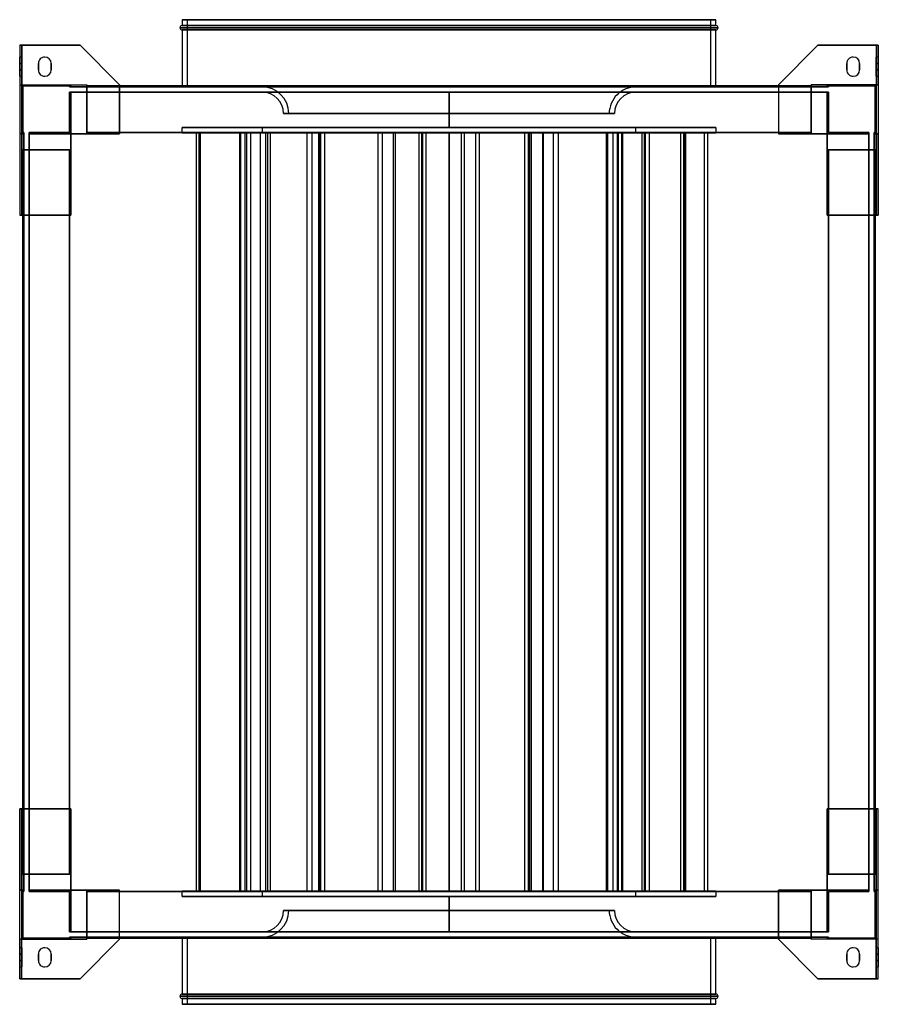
# Model space of a CAD drawing. Header units: millimetres. Extents: x -402 to 402, y -461 to 461.
import ezdxf

# ---------------------------------------------------------------- set-up
doc = ezdxf.new("R2010")
doc.units = ezdxf.units.MM
doc.layers.add('MAIN-1', color=7, linetype='Continuous')

msp = doc.modelspace()

# ---------------------------------------------------------------- linework, layer by layer
at = {"layer": 'MAIN-1'}
for p, q in [((250, 461), (-250, 461)), ((-250, 461), (-250, 455.5)), ((-250, 461), (250, 461)), ((-245, 461), (245, 461)), ((-245, 398), (-245, 461)), ((245, 461), (-245, 461)), ((245, 461), (245, 398)), ((250, 455.5), (250, 461)), ((-252, 453.5), (252, 453.5)), ((252, 453.5), (-252, 453.5)), ((250, 455.5), (-250, 455.5)), ((-250, 455.5), (250, 455.5)), ((250, 451.5), (-250, 451.5)), ((-250, 451.5), (250, 451.5)), ((-250, 451.5), (-250, 399)), ((250, 399), (250, 451.5)), ((-402, 437), (-345.5, 437)), ((-402, 437), (-402, 278)), ((-400, 437), (-402, 437)), ((-402, 437), (-402, 400)), ((-402, 437), (-402, 437)), ((-400, 437), (-400, 400)), ((-345.5, 437), (-400, 437)), ((-400, 400), (-400, 437)), ((-400, 437), (-400, 437)), ((-345.5, 437), (-308.5, 400)), ((-345.5, 437), (-345.5, 437)), ((-308.5, 400), (-345.5, 437)), ((308.5, 400), (345.5, 437)), ((345.5, 437), (308.5, 400)), ((400, 437), (345.5, 437)), ((345.5, 437), (345.5, 437)), ((345.5, 437), (402, 437)), ((400, 437), (400, 400)), ((400, 437), (400, 437)), ((400, 437), (400, 400)), ((402, 437), (400, 437)), ((402, 400), (402, 437)), ((402, 437), (402, 437)), ((402, 437), (402, 278)), ((-402, 426), (-402, 420)), ((-400, 426), (-402, 426)), ((-402, 420), (-402, 426)), ((-400, 420), (-400, 426)), ((-400, 426), (-400, 420)), ((-378.5, 426), (-378.5, 426)), ((378.5, 426), (378.5, 426)), ((400, 426), (400, 420)), ((402, 426), (400, 426)), ((400, 420), (400, 426)), ((402, 420), (402, 426)), ((402, 426), (402, 420)), ((-400, 420), (-402, 420)), ((-402, 420), (-400, 420)), ((-402, 414), (-402, 420)), ((-402, 420), (-402, 414)), ((-400, 414), (-400, 420)), ((-400, 420), (-400, 414)), ((-384.5, 420), (-384.5, 420)), ((-384.5, 420), (-384.5, 414)), ((-384.5, 414), (-384.5, 420)), ((-372.5, 414), (-372.5, 420)), ((-372.5, 420), (-372.5, 420)), ((-372.5, 420), (-372.5, 414)), ((372.5, 420), (372.5, 420)), ((372.5, 420), (372.5, 414)), ((372.5, 414), (372.5, 420)), ((384.5, 414), (384.5, 420)), ((384.5, 420), (384.5, 420)), ((384.5, 420), (384.5, 414)), ((402, 420), (400, 420)), ((400, 414), (400, 420)), ((400, 420), (400, 414)), ((400, 420), (402, 420)), ((402, 420), (402, 414)), ((402, 414), (402, 420)), ((-402, 414), (-402, 408)), ((-402, 414), (-400, 414)), ((-402, 408), (-402, 414)), ((-400, 414), (-402, 414)), ((-402, 408), (-400, 408)), ((-400, 408), (-400, 414)), ((-400, 414), (-400, 408)), ((-384.5, 414), (-384.5, 414)), ((-378.5, 408), (-378.5, 408)), ((-372.5, 414), (-372.5, 414)), ((372.5, 414), (372.5, 414)), ((378.5, 408), (378.5, 408)), ((384.5, 414), (384.5, 414)), ((400, 414), (400, 408)), ((400, 414), (402, 414)), ((400, 408), (400, 414)), ((402, 414), (400, 414)), ((400, 408), (402, 408)), ((402, 408), (402, 414)), ((402, 414), (402, 408)), ((-402, 400), (-400, 400)), ((-402, 400), (-402, 354.25)), ((-400, 400), (-339, 400)), ((-400, 400), (-400, 400)), ((-400, 354.25), (-400, 400)), ((-400, 400), (-400, 354.25)), ((-400, 400), (-354.25, 400)), ((-400, 354.25), (-400, 400)), ((-400, 400), (-400, 400)), ((-400, 400), (-400, 339)), ((-400, 400), (-339, 400)), ((-400, 400), (-354.25, 400)), ((-399, 355.25), (-399, 399)), ((-399, 399), (-355.25, 399)), ((-399, 399), (-399, 355.25)), ((-399, 399), (-399, 399)), ((-355.25, 399), (-399, 399)), ((-355.25, 399), (-355.25, 398)), ((-355.25, 398), (-355.25, 399)), ((-355.25, 399), (-355.25, 399)), ((-355.25, 398), (-354.25, 398)), ((-355.25, 398), (-355.25, 398)), ((-354.25, 398), (-355.25, 398)), ((-354.25, 400), (-354.25, 398)), ((-354.25, 398), (-354.25, 400)), ((-354.25, 400), (-354.25, 400)), ((-354.25, 400), (-339, 400)), ((-354.25, 400), (-354.25, 398)), ((-354.25, 400), (-339, 400)), ((-354.25, 398), (-354.25, 400)), ((-354.25, 400), (-354.25, 400)), ((-354.25, 398), (-339, 398)), ((-354.25, 398), (-354.25, 398)), ((-354.25, 398), (-354.25, 398)), ((-339, 398), (-354.25, 398)), ((-339, 400), (-339, 354.25)), ((-339, 400), (-339, 398)), ((-339, 354.25), (-339, 400)), ((-339, 400), (-339, 400)), ((-339, 400), (-339, 400)), ((-339, 398), (-339, 400)), ((-339, 399), (-339, 398)), ((-339, 399), (-339, 399)), ((-339, 355.25), (-339, 399)), ((-339, 399), (339, 399)), ((-339, 399), (-339, 355.25)), ((-339, 399), (-339, 399)), ((-339, 398), (-339, 399)), ((-339, 399), (339, 399)), ((339, 399), (-339, 399)), ((-308.5, 399), (-339, 399)), ((-339, 398), (339, 398)), ((-339, 398), (-339, 398)), ((-339, 398), (-339, 398)), ((339, 398), (-339, 398)), ((-308.5, 354.25), (-308.5, 400)), ((-308.5, 400), (-308.5, 400)), ((-308.5, 400), (-308.5, 354.25)), ((308.5, 399), (-308.5, 399)), ((-250, 399), (-250, 398)), ((-250, 398), (250, 398)), ((250, 398), (-250, 398)), ((-245, 398), (245, 398)), ((245, 398), (-245, 398)), ((0, 398.09), (-175.01, 398.09)), ((-175.01, 398.09), (0, 398.09)), ((-175.01, 398.09), (-175.01, 398)), ((-175.01, 398), (0, 398)), ((175.01, 398.09), (0, 398.09)), ((0, 398.09), (175.01, 398.09)), ((0, 398), (0, 398.09)), ((0, 398.09), (0, 398)), ((0, 398), (175.01, 398)), ((175.01, 398.09), (175.01, 398)), ((250, 398), (250, 399)), ((308.5, 400), (308.5, 354.25)), ((308.5, 400), (308.5, 400)), ((308.5, 400), (308.5, 354.25)), ((339, 399), (308.5, 399)), ((339, 400), (400, 400)), ((339, 354.25), (339, 400)), ((339, 400), (339, 400)), ((339, 400), (339, 398)), ((354.25, 400), (339, 400)), ((339, 398), (339, 400)), ((339, 400), (339, 400)), ((339, 400), (339, 354.25)), ((354.25, 400), (339, 400)), ((400, 400), (339, 400)), ((339, 398), (339, 399)), ((339, 399), (339, 399)), ((339, 399), (339, 355.25)), ((339, 399), (339, 398)), ((339, 355.25), (339, 399)), ((339, 399), (339, 399)), ((339, 398), (339, 398)), ((339, 398), (354.25, 398)), ((339, 398), (339, 398)), ((354.25, 398), (339, 398)), ((400, 400), (354.25, 400)), ((354.25, 400), (354.25, 400)), ((354.25, 400), (354.25, 398)), ((354.25, 398), (354.25, 400)), ((354.25, 400), (354.25, 400)), ((400, 400), (354.25, 400)), ((354.25, 400), (354.25, 398)), ((354.25, 398), (354.25, 400)), ((355.25, 398), (354.25, 398)), ((354.25, 398), (355.25, 398)), ((354.25, 398), (354.25, 398)), ((354.25, 398), (354.25, 398)), ((355.25, 398), (355.25, 399)), ((355.25, 399), (399, 399)), ((355.25, 399), (355.25, 398)), ((355.25, 399), (355.25, 399)), ((399, 399), (355.25, 399)), ((355.25, 398), (355.25, 398)), ((399, 399), (399, 355.25)), ((399, 399), (399, 399)), ((399, 355.25), (399, 399)), ((400, 400), (400, 354.25)), ((400, 400), (400, 400)), ((400, 354.25), (400, 400)), ((400, 400), (402, 400)), ((400, 400), (400, 354.25)), ((400, 339), (400, 400)), ((400, 400), (400, 400)), ((402, 400), (402, 354.25)), ((-355.25, 393), (-354.25, 393)), ((-355.25, 393), (-355.25, 393)), ((-354.25, 393), (-355.25, 393)), ((-355.25, 393), (-355.25, 355.25)), ((-355.25, 355.25), (-355.25, 393)), ((-354.25, 393), (-339, 393)), ((-354.25, 393), (-354.25, 393)), ((-354.25, 393), (-354.25, 393)), ((-339, 393), (-354.25, 393)), ((-354.25, 393), (-354.25, 354.25)), ((-354.25, 354.25), (-354.25, 393)), ((-354.25, 354.25), (-354.25, 393)), ((-354.25, 393), (-354.25, 354.25)), ((-339, 393), (339, 393)), ((-339, 393), (-339, 393)), ((-339, 393), (-339, 393)), ((339, 393), (-339, 393)), ((-339, 393), (-339, 354.25)), ((-339, 354.25), (-339, 393)), ((-339, 393), (-339, 355.25)), ((-339, 355.25), (-339, 393)), ((245, 393), (-245, 393)), ((245, 393), (-245, 393)), ((-245, 393), (245, 393)), ((174.99, 393.09), (-174.99, 393.09)), ((-174.99, 393), (-174.99, 393.09)), ((-174.99, 393.09), (174.99, 393.09)), ((174.99, 393), (-174.99, 393)), ((-174.99, 393), (174.99, 393)), ((0, 393), (0, 393)), ((0, 360), (0, 393)), ((0, 393), (0, 360)), ((0, 393), (0, 393)), ((174.99, 393.09), (174.99, 393)), ((339, 393), (354.25, 393)), ((339, 393), (339, 393)), ((339, 393), (339, 393)), ((354.25, 393), (339, 393)), ((339, 393), (339, 355.25)), ((339, 355.25), (339, 393)), ((339, 354.25), (339, 393)), ((339, 393), (339, 354.25)), ((355.25, 393), (354.25, 393)), ((354.25, 393), (355.25, 393)), ((354.25, 393), (354.25, 393)), ((354.25, 393), (354.25, 393)), ((354.25, 393), (354.25, 354.25)), ((354.25, 354.25), (354.25, 393)), ((354.25, 354.25), (354.25, 393)), ((354.25, 393), (354.25, 354.25)), ((355.25, 393), (355.25, 393)), ((355.25, 355.25), (355.25, 393)), ((355.25, 393), (355.25, 355.25)), ((-155.01, 373.09), (155.01, 373.09)), ((155.01, 373.09), (-155.01, 373.09)), ((150.01, 373.09), (-150.01, 373.09)), ((-150.01, 373.09), (150.01, 373.09)), ((-250, 360), (250, 360)), ((-250, 355), (-250, 360)), ((250, 360), (-250, 360)), ((175, 360), (-175, 360)), ((-175, 360), (-175, 355)), ((-175, 360), (175, 360)), ((0, 360), (0, 360)), ((0, 360), (0, 360)), ((175, 355), (175, 360)), ((250, 360), (250, 355)), ((-402, 354.25), (-402, 354.25)), ((-402, 354.25), (-402, 278)), ((-400, 354.25), (-402, 354.25)), ((-398, 354.25), (-402, 354.25)), ((-400, 354.25), (-400, 354.25)), ((-400, 354.25), (-398, 354.25)), ((-398, 354.25), (-400, 354.25)), ((-400, 339), (-400, 354.25)), ((-400, 354.25), (-400, 354.25)), ((-400, 354.25), (-398, 354.25)), ((-398, 355.25), (-399, 355.25)), ((-399, 355.25), (-399, 355.25)), ((-399, 355.25), (-398, 355.25)), ((-398, 355.25), (-398, 354.25)), ((-398, 355.25), (-398, 355.25)), ((-398, 354.25), (-398, 355.25)), ((-398, 339), (-398, 354.25)), ((-398, 354.25), (-398, 354.25)), ((-398, 354.25), (-398, 354.25)), ((-398, 354.25), (-398, 339)), ((-355.25, 355.25), (-393, 355.25)), ((-393, 354.25), (-393, 355.25)), ((-393, 355.25), (-393, 354.25)), ((-393, 355.25), (-355.25, 355.25)), ((-393, 355.25), (-393, 355.25)), ((-393, 354.25), (-354.25, 354.25)), ((-393, 354.25), (-354.25, 354.25)), ((-393, 339), (-393, 354.25)), ((-393, 354.25), (-393, 354.25)), ((-393, 354.25), (-393, 354.25)), ((-393, 354.25), (-393, 339)), ((-354.25, 354.25), (-393, 354.25)), ((-354.25, 354.25), (-393, 354.25)), ((-355.25, 355.25), (-355.25, 355.25)), ((-354.25, 278), (-354.25, 354.25)), ((-354.25, 354.25), (-308.5, 354.25)), ((-354.25, 354.25), (-339, 354.25)), ((-354.25, 354.25), (-354.25, 354.25)), ((-354.25, 339), (-354.25, 354.25)), ((-354.25, 354.25), (-354.25, 354.25)), ((-354.25, 354.25), (-354.25, 354.25)), ((-354.25, 354.25), (-339, 354.25)), ((-354.25, 354.25), (-339, 354.25)), ((-354.25, 354.25), (-354.25, 339)), ((-339, 354.25), (-354.25, 354.25)), ((-354.25, 354.25), (-354.25, 354.25)), ((-354.25, 339), (-354.25, 354.25)), ((-354.25, 354.25), (-354.25, 339)), ((-339, 354.25), (-354.25, 354.25)), ((-354.25, 354.25), (-339, 354.25)), ((-354.25, 339), (-354.25, 354.25)), ((-354.25, 354.25), (-354.25, 354.25)), ((-354.25, 354.25), (-354.25, 339)), ((-354.25, 354.25), (-354.25, 354.25)), ((-354.25, 354.25), (-339, 354.25)), ((-354.25, 339), (-354.25, 354.25)), ((-339, 354.25), (-339, 355.25)), ((-339, 355.25), (-339, 355.25)), ((-339, 355.25), (-339, 355.25)), ((-339, 355.25), (-339, 354.25)), ((-339, 355.25), (-339, 355.25)), ((-339, 355.25), (-339, 354.25)), ((339, 355.25), (-339, 355.25)), ((339, 355.25), (-339, 355.25)), ((-339, 355.25), (339, 355.25)), ((-339, 354.25), (-339, 355.25)), ((339, 355.25), (-339, 355.25)), ((-339, 355.25), (-339, 355.25)), ((-339, 355.25), (-308.5, 355.25)), ((339, 355.25), (-339, 355.25)), ((-339, 355.25), (339, 355.25)), ((-339, 355.25), (339, 355.25)), ((-308.5, 354.25), (-339, 354.25)), ((-339, 354.25), (-339, 354.25)), ((-339, 354.25), (-339, 354.25)), ((-339, 354.25), (-339, 354.25)), ((-339, 354.25), (-339, 354.25)), ((-308.5, 355.25), (308.5, 355.25)), ((-308.5, 354.25), (-308.5, 354.25)), ((250, 355), (-250, 355)), ((-250, 355), (250, 355)), ((-236.88, 355), (-236.88, -355)), ((-189.68, 355), (-236.88, 355)), ((-236.88, 355), (-232.99, 355)), ((-236.65, 355), (-236.65, -355)), ((-169.82, 355), (-236.65, 355)), ((-236.65, 355), (-234.38, 355)), ((-234.38, 355), (-234.38, -355)), ((-234.38, 355), (-167.55, 355)), ((-232.99, 355), (-232.99, -355)), ((-232.99, 355), (-185.79, 355)), ((-196.15, 355), (-196.15, -355)), ((-176.74, 355), (-196.15, 355)), ((-196.15, 355), (-191.32, 355)), ((-195.5, 355), (-195.5, -355)), ((-120.6, 355), (-195.5, 355)), ((-195.5, 355), (-195.24, 355)), ((-195.24, 355), (-195.24, -355)), ((-195.24, 355), (-120.34, 355)), ((-191.32, 355), (-191.32, -355)), ((-191.32, 355), (-171.91, 355)), ((-189.68, 355), (-189.68, -355)), ((-185.79, 355), (-189.68, 355)), ((-185.79, 355), (-185.79, -355)), ((-176.74, 355), (-176.74, -355)), ((-171.91, 355), (-176.74, 355)), ((-175, 355), (175, 355)), ((175, 355), (-175, 355)), ((-171.91, 355), (-171.91, -355)), ((-169.82, 355), (-169.82, -355)), ((-167.55, 355), (-169.82, 355)), ((-167.55, 355), (-167.55, -355)), ((-133.24, 355), (-133.24, -355)), ((-128.3, 355), (-133.24, 355)), ((-133.24, 355), (-121.51, 355)), ((-128.3, 355), (-128.3, -355)), ((-116.57, 355), (-128.3, 355)), ((-122.34, 355), (-122.34, -355)), ((-122.34, 355), (-52.32, 355)), ((-120.54, 355), (-122.34, 355)), ((-121.51, 355), (-121.51, -355)), ((-121.51, 355), (-116.57, 355)), ((-120.6, 355), (-120.6, -355)), ((-120.34, 355), (-120.6, 355)), ((-120.54, 355), (-120.54, -355)), ((-50.53, 355), (-120.54, 355)), ((-120.34, 355), (-120.34, -355)), ((-116.57, 355), (-116.57, -355)), ((-66.7, 355), (-66.7, -355)), ((-62.51, 355), (-66.7, 355)), ((-66.7, 355), (-25.85, 355)), ((-62.51, 355), (-62.51, -355)), ((-21.66, 355), (-62.51, 355)), ((-52.32, 355), (-52.32, -355)), ((-52.32, 355), (-50.53, 355)), ((-50.53, 355), (-50.53, -355)), ((-28.28, 355), (-28.28, -355)), ((-28.28, 355), (24.75, 355)), ((-24.75, 355), (-28.28, 355)), ((-25.85, 355), (-25.85, -355)), ((-25.85, 355), (-21.66, 355)), ((-24.75, 355), (-24.75, -355)), ((28.28, 355), (-24.75, 355)), ((-21.66, 355), (-21.66, -355)), ((0, 355), (0, 355)), ((0, -355), (0, 355)), ((0, 355), (0, -355)), ((0, 355), (0, 355)), ((11.37, 355), (11.37, -355)), ((14.09, 355), (11.37, 355)), ((11.37, 355), (74.27, 355)), ((14.09, 355), (14.09, -355)), ((76.99, 355), (14.09, 355)), ((24.75, 355), (24.75, -355)), ((24.75, 355), (28.28, 355)), ((28.28, 355), (28.28, -355)), ((70.66, 355), (70.66, -355)), ((70.66, 355), (97.54, 355)), ((75.33, 355), (70.66, 355)), ((74.27, 355), (74.27, -355)), ((74.27, 355), (76.99, 355)), ((75.33, 355), (75.33, -355)), ((102.2, 355), (75.33, 355)), ((76.99, 355), (76.99, -355)), ((87.47, 355), (87.47, -355)), ((88.26, 355), (87.47, 355)), ((87.47, 355), (161.55, 355)), ((88.26, 355), (88.26, -355)), ((162.33, 355), (88.26, 355)), ((97.54, 355), (97.54, -355)), ((97.54, 355), (102.2, 355)), ((102.2, 355), (102.2, -355)), ((147.16, 355), (147.16, -355)), ((219.61, 355), (147.16, 355)), ((147.16, 355), (148.46, 355)), ((148.46, 355), (148.46, -355)), ((148.46, 355), (220.9, 355)), ((153.46, 355), (153.46, -355)), ((157.38, 355), (153.46, 355)), ((153.46, 355), (158.45, 355)), ((157.38, 355), (157.38, -355)), ((162.38, 355), (157.38, 355)), ((158.45, 355), (158.45, -355)), ((158.45, 355), (162.38, 355)), ((161.55, 355), (161.55, -355)), ((161.55, 355), (162.33, 355)), ((162.33, 355), (162.33, -355)), ((162.38, 355), (162.38, -355)), ((180.62, 355), (180.62, -355)), ((238.91, 355), (180.62, 355)), ((180.62, 355), (183.77, 355)), ((182.85, 355), (182.85, -355)), ((216.9, 355), (182.85, 355)), ((182.85, 355), (187.3, 355)), ((183.77, 355), (183.77, -355)), ((183.77, 355), (242.05, 355)), ((187.3, 355), (187.3, -355)), ((187.3, 355), (221.35, 355)), ((216.9, 355), (216.9, -355)), ((221.35, 355), (216.9, 355)), ((219.61, 355), (219.61, -355)), ((220.9, 355), (219.61, 355)), ((220.9, 355), (220.9, -355)), ((221.35, 355), (221.35, -355)), ((238.91, 355), (238.91, -355)), ((242.05, 355), (238.91, 355)), ((242.05, 355), (242.05, -355)), ((308.5, 355.25), (339, 355.25)), ((339, 354.25), (308.5, 354.25)), ((308.5, 354.25), (308.5, 354.25)), ((308.5, 354.25), (354.25, 354.25)), ((339, 355.25), (339, 355.25)), ((339, 355.25), (339, 354.25)), ((339, 355.25), (339, 355.25)), ((339, 355.25), (339, 354.25)), ((339, 354.25), (339, 355.25)), ((339, 355.25), (339, 355.25)), ((339, 354.25), (339, 355.25)), ((339, 355.25), (339, 355.25)), ((339, 354.25), (354.25, 354.25)), ((339, 354.25), (339, 354.25)), ((339, 354.25), (339, 354.25)), ((339, 354.25), (339, 354.25)), ((339, 354.25), (339, 354.25)), ((354.25, 354.25), (339, 354.25)), ((354.25, 354.25), (339, 354.25)), ((354.25, 354.25), (339, 354.25)), ((354.25, 354.25), (339, 354.25)), ((339, 354.25), (354.25, 354.25)), ((354.25, 354.25), (339, 354.25)), ((354.25, 354.25), (354.25, 278)), ((354.25, 354.25), (354.25, 339)), ((354.25, 354.25), (354.25, 354.25)), ((354.25, 354.25), (354.25, 354.25)), ((354.25, 354.25), (354.25, 354.25)), ((393, 354.25), (354.25, 354.25)), ((393, 354.25), (354.25, 354.25)), ((354.25, 339), (354.25, 354.25)), ((354.25, 354.25), (354.25, 354.25)), ((354.25, 354.25), (354.25, 339)), ((354.25, 339), (354.25, 354.25)), ((354.25, 354.25), (354.25, 339)), ((354.25, 354.25), (354.25, 354.25)), ((354.25, 339), (354.25, 354.25)), ((354.25, 354.25), (354.25, 354.25)), ((354.25, 354.25), (354.25, 339)), ((354.25, 354.25), (393, 354.25)), ((354.25, 354.25), (393, 354.25)), ((393, 355.25), (355.25, 355.25)), ((355.25, 355.25), (393, 355.25)), ((355.25, 355.25), (355.25, 355.25)), ((393, 355.25), (393, 354.25)), ((393, 354.25), (393, 355.25)), ((393, 355.25), (393, 355.25)), ((393, 354.25), (393, 354.25)), ((393, 354.25), (393, 339)), ((393, 339), (393, 354.25)), ((393, 354.25), (393, 354.25)), ((399, 355.25), (398, 355.25)), ((398, 354.25), (398, 355.25)), ((398, 355.25), (399, 355.25)), ((398, 355.25), (398, 355.25)), ((398, 355.25), (398, 354.25)), ((398, 354.25), (398, 339)), ((398, 354.25), (402, 354.25)), ((400, 354.25), (398, 354.25)), ((398, 354.25), (398, 354.25)), ((398, 339), (398, 354.25)), ((398, 354.25), (398, 354.25)), ((398, 354.25), (400, 354.25)), ((400, 354.25), (398, 354.25)), ((399, 355.25), (399, 355.25)), ((400, 354.25), (400, 354.25)), ((402, 354.25), (400, 354.25)), ((400, 354.25), (400, 354.25)), ((400, 354.25), (400, 339)), ((402, 278), (402, 354.25)), ((402, 354.25), (402, 354.25)), ((-400, 339), (-400, 278)), ((-354.25, 339), (-400, 339)), ((-400, 278), (-400, 339)), ((-400, 339), (-400, 339)), ((-400, 339), (-398, 339)), ((-400, 339), (-398, 339)), ((-400, 339), (-400, 339)), ((-400, 339), (-354.25, 339)), ((-398, 339), (-399, 339)), ((-399, 339), (-399, 339)), ((-399, 339), (-355.25, 339)), ((-399, 339), (-399, -339)), ((-355.25, 339), (-399, 339)), ((-399, -339), (-399, 339)), ((-399, 339), (-399, 339)), ((-399, 339), (-398, 339)), ((-399, 339), (-399, -339)), ((-399, 278), (-399, 339)), ((-398, 339), (-398, 339)), ((-398, 339), (-398, -339)), ((-398, 339), (-398, 339)), ((-398, -339), (-398, 339)), ((-355.25, 339), (-393, 339)), ((-393, 339), (-393, 339)), ((-393, 339), (-354.25, 339)), ((-393, 339), (-354.25, 339)), ((-393, 339), (-393, 339)), ((-393, 339), (-355.25, 339)), ((-393, -339), (-393, 339)), ((-393, 339), (-393, -339)), ((-355.25, 339), (-355.25, 339)), ((-355.25, 339), (-354.25, 339)), ((-355.25, -339), (-355.25, 339)), ((-355.25, 339), (-355.25, -339)), ((-354.25, 339), (-355.25, 339)), ((-355.25, 339), (-355.25, 339)), ((-355.25, -339), (-355.25, 339)), ((-355.25, 339), (-355.25, -339)), ((-354.25, 339), (-355.25, 339)), ((-355.25, 339), (-354.25, 339)), ((-355.25, -339), (-355.25, 339)), ((-355.25, 339), (-355.25, 339)), ((-355.25, 339), (-355.25, -339)), ((-355.25, 339), (-355.25, 339)), ((-355.25, -339), (-355.25, 339)), ((-355.25, 339), (-355.25, 278)), ((-354.25, 339), (-354.25, 278)), ((-354.25, 339), (-354.25, 339)), ((-354.25, 339), (-354.25, 339)), ((-354.25, 339), (-354.25, 339)), ((-354.25, 339), (-354.25, 339)), ((354.25, 278), (354.25, 339)), ((400, 339), (354.25, 339)), ((354.25, 339), (354.25, 339)), ((354.25, 339), (355.25, 339)), ((355.25, 339), (354.25, 339)), ((354.25, 339), (354.25, 339)), ((393, 339), (354.25, 339)), ((355.25, 339), (354.25, 339)), ((354.25, 339), (355.25, 339)), ((354.25, 339), (354.25, 339)), ((393, 339), (354.25, 339)), ((354.25, 339), (354.25, 339)), ((400, 339), (354.25, 339)), ((355.25, 339), (355.25, -339)), ((355.25, -339), (355.25, 339)), ((355.25, 339), (355.25, 339)), ((393, 339), (355.25, 339)), ((355.25, 339), (355.25, 339)), ((355.25, 339), (399, 339)), ((355.25, 339), (355.25, -339)), ((355.25, 278), (355.25, 339)), ((355.25, -339), (355.25, 339)), ((355.25, 339), (355.25, -339)), ((355.25, 339), (355.25, 339)), ((355.25, -339), (355.25, 339)), ((355.25, 339), (355.25, 339)), ((355.25, 339), (355.25, -339)), ((355.25, 339), (393, 339)), ((399, 339), (355.25, 339)), ((393, 339), (393, 339)), ((393, 339), (393, 339)), ((393, 339), (393, -339)), ((393, -339), (393, 339)), ((400, 339), (398, 339)), ((399, 339), (398, 339)), ((398, 339), (398, 339)), ((400, 339), (398, 339)), ((398, 339), (398, 339)), ((398, 339), (399, 339)), ((398, -339), (398, 339)), ((398, 339), (398, -339)), ((399, 339), (399, 339)), ((399, 339), (399, 339)), ((399, -339), (399, 339)), ((399, 339), (399, -339)), ((399, -339), (399, 339)), ((399, 339), (399, 278)), ((400, 339), (400, 278)), ((400, 339), (400, 278)), ((400, 339), (400, 339)), ((400, 339), (400, 339)), ((-354.25, 278), (-402, 278)), ((-402, 278), (-402, 278)), ((-402, 278), (-400, 278)), ((-400, 278), (-354.25, 278)), ((-400, 278), (-400, 278)), ((-399, -278), (-399, 278)), ((-355.25, 278), (-355.25, -278)), ((-354.25, 278), (-354.25, 278)), ((354.25, 278), (400, 278)), ((402, 278), (354.25, 278)), ((354.25, 278), (354.25, 278)), ((355.25, -278), (355.25, 278)), ((399, 278), (399, -278)), ((400, 278), (402, 278)), ((400, 278), (400, 278)), ((402, 278), (402, 278)), ((-402, -278), (-354.25, -278)), ((-400, -278), (-402, -278)), ((-402, -278), (-402, -278)), ((-402, -437), (-402, -278)), ((-402, -278), (-402, -354.25)), ((-400, -339), (-400, -278)), ((-354.25, -278), (-400, -278)), ((-400, -339), (-400, -278)), ((-400, -278), (-400, -278)), ((-399, -339), (-399, -278)), ((-355.25, -278), (-355.25, -339)), ((-354.25, -278), (-354.25, -339)), ((-354.25, -278), (-354.25, -278)), ((-354.25, -354.25), (-354.25, -278)), ((354.25, -278), (402, -278)), ((354.25, -278), (354.25, -354.25)), ((354.25, -339), (354.25, -278)), ((400, -278), (354.25, -278)), ((354.25, -278), (354.25, -278)), ((355.25, -339), (355.25, -278)), ((399, -278), (399, -339)), ((400, -339), (400, -278)), ((402, -278), (400, -278)), ((400, -278), (400, -278)), ((400, -278), (400, -339)), ((402, -437), (402, -278)), ((402, -354.25), (402, -278)), ((402, -278), (402, -278)), ((-400, -339), (-354.25, -339)), ((-400, -339), (-400, -339)), ((-400, -339), (-398, -339)), ((-400, -354.25), (-400, -339)), ((-400, -339), (-354.25, -339)), ((-400, -339), (-400, -339)), ((-400, -339), (-400, -400)), ((-400, -339), (-398, -339)), ((-399, -339), (-355.25, -339)), ((-399, -339), (-399, -339)), ((-398, -339), (-399, -339)), ((-399, -339), (-399, -339)), ((-355.25, -339), (-399, -339)), ((-399, -339), (-398, -339)), ((-398, -354.25), (-398, -339)), ((-398, -339), (-398, -339)), ((-398, -339), (-398, -339)), ((-398, -339), (-398, -354.25)), ((-393, -339), (-354.25, -339)), ((-393, -339), (-393, -339)), ((-393, -339), (-355.25, -339)), ((-355.25, -339), (-393, -339)), ((-393, -339), (-393, -339)), ((-393, -339), (-354.25, -339)), ((-393, -354.25), (-393, -339)), ((-393, -339), (-393, -354.25)), ((-354.25, -339), (-355.25, -339)), ((-355.25, -339), (-354.25, -339)), ((-355.25, -339), (-355.25, -339)), ((-355.25, -339), (-354.25, -339)), ((-354.25, -339), (-355.25, -339)), ((-355.25, -339), (-355.25, -339)), ((-355.25, -339), (-355.25, -339)), ((-355.25, -339), (-355.25, -339)), ((-354.25, -354.25), (-354.25, -339)), ((-354.25, -339), (-354.25, -339)), ((-354.25, -339), (-354.25, -354.25)), ((-354.25, -339), (-354.25, -339)), ((-354.25, -354.25), (-354.25, -339)), ((-354.25, -339), (-354.25, -354.25)), ((-354.25, -354.25), (-354.25, -339)), ((-354.25, -339), (-354.25, -339)), ((-354.25, -339), (-354.25, -354.25)), ((-354.25, -339), (-354.25, -339)), ((-354.25, -354.25), (-354.25, -339)), ((354.25, -339), (400, -339)), ((354.25, -339), (354.25, -354.25)), ((354.25, -339), (354.25, -339)), ((355.25, -339), (354.25, -339)), ((354.25, -354.25), (354.25, -339)), ((354.25, -339), (355.25, -339)), ((354.25, -339), (354.25, -339)), ((393, -339), (354.25, -339)), ((354.25, -339), (354.25, -354.25)), ((354.25, -339), (355.25, -339)), ((354.25, -354.25), (354.25, -339)), ((354.25, -339), (354.25, -354.25)), ((355.25, -339), (354.25, -339)), ((354.25, -339), (354.25, -339)), ((354.25, -354.25), (354.25, -339)), ((354.25, -339), (354.25, -339)), ((354.25, -339), (354.25, -354.25)), ((393, -339), (354.25, -339)), ((400, -339), (354.25, -339)), ((399, -339), (355.25, -339)), ((355.25, -339), (355.25, -339)), ((355.25, -339), (355.25, -339)), ((355.25, -339), (393, -339)), ((355.25, -339), (355.25, -339)), ((393, -339), (355.25, -339)), ((355.25, -339), (355.25, -339)), ((355.25, -339), (399, -339)), ((393, -339), (393, -339)), ((393, -339), (393, -339)), ((393, -339), (393, -354.25)), ((393, -354.25), (393, -339)), ((400, -339), (398, -339)), ((398, -339), (398, -339)), ((398, -339), (399, -339)), ((398, -339), (398, -354.25)), ((399, -339), (398, -339)), ((398, -339), (398, -339)), ((400, -339), (398, -339)), ((398, -354.25), (398, -339)), ((399, -339), (399, -339)), ((399, -339), (399, -339)), ((400, -339), (400, -339)), ((400, -339), (400, -339)), ((400, -339), (400, -354.25)), ((400, -400), (400, -339)), ((-402, -400), (-402, -354.25)), ((-402, -354.25), (-402, -354.25)), ((-402, -354.25), (-400, -354.25)), ((-398, -354.25), (-402, -354.25)), ((-400, -400), (-400, -354.25)), ((-400, -354.25), (-400, -400)), ((-400, -354.25), (-400, -354.25)), ((-400, -354.25), (-398, -354.25)), ((-400, -354.25), (-398, -354.25)), ((-400, -400), (-400, -354.25)), ((-398, -354.25), (-400, -354.25)), ((-400, -354.25), (-400, -354.25)), ((-398, -355.25), (-399, -355.25)), ((-399, -355.25), (-399, -399)), ((-399, -355.25), (-399, -355.25)), ((-399, -399), (-399, -355.25)), ((-399, -355.25), (-398, -355.25)), ((-398, -355.25), (-398, -354.25)), ((-398, -354.25), (-398, -355.25)), ((-398, -354.25), (-398, -354.25)), ((-398, -354.25), (-398, -354.25)), ((-398, -355.25), (-398, -355.25)), ((-393, -354.25), (-393, -355.25)), ((-393, -354.25), (-354.25, -354.25)), ((-393, -354.25), (-354.25, -354.25)), ((-393, -355.25), (-393, -354.25)), ((-393, -354.25), (-393, -354.25)), ((-393, -354.25), (-393, -354.25)), ((-354.25, -354.25), (-393, -354.25)), ((-354.25, -354.25), (-393, -354.25)), ((-355.25, -355.25), (-393, -355.25)), ((-393, -355.25), (-355.25, -355.25)), ((-393, -355.25), (-393, -355.25)), ((-355.25, -393), (-355.25, -355.25)), ((-355.25, -355.25), (-355.25, -393)), ((-355.25, -355.25), (-355.25, -355.25)), ((-308.5, -354.25), (-354.25, -354.25)), ((-354.25, -354.25), (-354.25, -354.25)), ((-339, -354.25), (-354.25, -354.25)), ((-354.25, -393), (-354.25, -354.25)), ((-354.25, -354.25), (-354.25, -393)), ((-354.25, -354.25), (-354.25, -393)), ((-354.25, -354.25), (-354.25, -354.25)), ((-354.25, -393), (-354.25, -354.25)), ((-354.25, -354.25), (-354.25, -354.25)), ((-354.25, -354.25), (-339, -354.25)), ((-354.25, -354.25), (-339, -354.25)), ((-354.25, -354.25), (-339, -354.25)), ((-354.25, -354.25), (-354.25, -354.25)), ((-354.25, -354.25), (-339, -354.25)), ((-339, -354.25), (-354.25, -354.25)), ((-354.25, -354.25), (-354.25, -354.25)), ((-354.25, -354.25), (-354.25, -354.25)), ((-354.25, -354.25), (-339, -354.25)), ((-339, -354.25), (-339, -400)), ((-339, -354.25), (-308.5, -354.25)), ((-339, -354.25), (-339, -354.25)), ((-339, -355.25), (-339, -354.25)), ((-339, -393), (-339, -354.25)), ((-339, -354.25), (-339, -393)), ((-339, -354.25), (-339, -354.25)), ((-339, -354.25), (-339, -355.25)), ((-339, -355.25), (-339, -354.25)), ((-339, -354.25), (-339, -354.25)), ((-339, -354.25), (-339, -355.25)), ((-339, -400), (-339, -354.25)), ((-339, -354.25), (-339, -354.25)), ((-339, -355.25), (-339, -399)), ((-339, -355.25), (-339, -355.25)), ((-339, -393), (-339, -355.25)), ((-339, -355.25), (-339, -355.25)), ((-339, -355.25), (-339, -393)), ((-339, -355.25), (-339, -355.25)), ((339, -355.25), (-339, -355.25)), ((339, -355.25), (-339, -355.25)), ((339, -355.25), (-339, -355.25)), ((-339, -355.25), (339, -355.25)), ((-339, -355.25), (339, -355.25)), ((339, -355.25), (-339, -355.25)), ((-339, -355.25), (-339, -355.25)), ((-339, -399), (-339, -355.25)), ((-339, -355.25), (339, -355.25)), ((-339, -355.25), (-308.5, -355.25)), ((-308.5, -400), (-308.5, -354.25)), ((-308.5, -400), (-308.5, -354.25)), ((-308.5, -354.25), (-308.5, -354.25)), ((-308.5, -355.25), (308.5, -355.25)), ((-250, -355), (250, -355)), ((-250, -360), (-250, -355)), ((250, -355), (-250, -355)), ((-236.88, -355), (-232.99, -355)), ((-189.68, -355), (-236.88, -355)), ((-236.65, -355), (-234.38, -355)), ((-169.82, -355), (-236.65, -355)), ((-234.38, -355), (-167.55, -355)), ((-232.99, -355), (-185.79, -355)), ((-196.15, -355), (-191.32, -355)), ((-176.74, -355), (-196.15, -355)), ((-195.5, -355), (-195.24, -355)), ((-120.6, -355), (-195.5, -355)), ((-195.24, -355), (-120.34, -355)), ((-191.32, -355), (-171.91, -355)), ((-185.79, -355), (-189.68, -355)), ((-171.91, -355), (-176.74, -355)), ((-175, -355), (-175, -360)), ((175, -355), (-175, -355)), ((-175, -355), (175, -355)), ((-167.55, -355), (-169.82, -355)), ((-133.24, -355), (-121.51, -355)), ((-128.3, -355), (-133.24, -355)), ((-116.57, -355), (-128.3, -355)), ((-120.54, -355), (-122.34, -355)), ((-122.34, -355), (-52.32, -355)), ((-121.51, -355), (-116.57, -355)), ((-120.34, -355), (-120.6, -355)), ((-50.53, -355), (-120.54, -355)), ((-66.7, -355), (-25.85, -355)), ((-62.51, -355), (-66.7, -355)), ((-21.66, -355), (-62.51, -355)), ((-52.32, -355), (-50.53, -355)), ((-24.75, -355), (-28.28, -355)), ((-28.28, -355), (24.75, -355)), ((-25.85, -355), (-21.66, -355)), ((28.28, -355), (-24.75, -355)), ((0, -355), (0, -355)), ((0, -355), (0, -355)), ((11.37, -355), (74.27, -355)), ((14.09, -355), (11.37, -355)), ((76.99, -355), (14.09, -355)), ((24.75, -355), (28.28, -355)), ((75.33, -355), (70.66, -355)), ((70.66, -355), (97.54, -355)), ((74.27, -355), (76.99, -355)), ((102.2, -355), (75.33, -355)), ((87.47, -355), (161.55, -355)), ((88.26, -355), (87.47, -355)), ((162.33, -355), (88.26, -355)), ((97.54, -355), (102.2, -355)), ((147.16, -355), (148.46, -355)), ((219.61, -355), (147.16, -355)), ((148.46, -355), (220.9, -355)), ((153.46, -355), (158.45, -355)), ((157.38, -355), (153.46, -355)), ((162.38, -355), (157.38, -355)), ((158.45, -355), (162.38, -355)), ((161.55, -355), (162.33, -355)), ((175, -360), (175, -355)), ((180.62, -355), (183.77, -355)), ((238.91, -355), (180.62, -355)), ((182.85, -355), (187.3, -355)), ((216.9, -355), (182.85, -355)), ((183.77, -355), (242.05, -355)), ((187.3, -355), (221.35, -355)), ((221.35, -355), (216.9, -355)), ((220.9, -355), (219.61, -355)), ((242.05, -355), (238.91, -355)), ((250, -355), (250, -360)), ((308.5, -354.25), (339, -354.25)), ((308.5, -354.25), (308.5, -400)), ((308.5, -400), (308.5, -354.25)), ((308.5, -354.25), (308.5, -354.25)), ((354.25, -354.25), (308.5, -354.25)), ((308.5, -355.25), (339, -355.25)), ((339, -400), (339, -354.25)), ((339, -354.25), (339, -393)), ((339, -355.25), (339, -354.25)), ((339, -354.25), (339, -354.25)), ((339, -354.25), (339, -354.25)), ((339, -354.25), (339, -355.25)), ((339, -393), (339, -354.25)), ((339, -354.25), (339, -354.25)), ((339, -354.25), (339, -355.25)), ((354.25, -354.25), (339, -354.25)), ((354.25, -354.25), (339, -354.25)), ((354.25, -354.25), (339, -354.25)), ((339, -354.25), (354.25, -354.25)), ((339, -354.25), (354.25, -354.25)), ((339, -355.25), (339, -354.25)), ((354.25, -354.25), (339, -354.25)), ((339, -354.25), (339, -354.25)), ((339, -354.25), (339, -400)), ((354.25, -354.25), (339, -354.25)), ((339, -393), (339, -355.25)), ((339, -355.25), (339, -393)), ((339, -355.25), (339, -355.25)), ((339, -355.25), (339, -355.25)), ((339, -355.25), (339, -399)), ((339, -355.25), (339, -355.25)), ((339, -355.25), (339, -355.25)), ((339, -399), (339, -355.25)), ((354.25, -354.25), (354.25, -354.25)), ((354.25, -393), (354.25, -354.25)), ((354.25, -354.25), (354.25, -393)), ((354.25, -354.25), (354.25, -393)), ((354.25, -354.25), (354.25, -354.25)), ((354.25, -393), (354.25, -354.25)), ((354.25, -354.25), (354.25, -354.25)), ((393, -354.25), (354.25, -354.25)), ((393, -354.25), (354.25, -354.25)), ((354.25, -354.25), (354.25, -354.25)), ((354.25, -354.25), (354.25, -354.25)), ((354.25, -354.25), (354.25, -354.25)), ((354.25, -354.25), (393, -354.25)), ((354.25, -354.25), (393, -354.25)), ((355.25, -355.25), (355.25, -393)), ((393, -355.25), (355.25, -355.25)), ((355.25, -393), (355.25, -355.25)), ((355.25, -355.25), (393, -355.25)), ((355.25, -355.25), (355.25, -355.25)), ((393, -355.25), (393, -354.25)), ((393, -354.25), (393, -355.25)), ((393, -354.25), (393, -354.25)), ((393, -354.25), (393, -354.25)), ((393, -355.25), (393, -355.25)), ((402, -354.25), (398, -354.25)), ((398, -354.25), (398, -354.25)), ((400, -354.25), (398, -354.25)), ((398, -354.25), (398, -355.25)), ((398, -355.25), (398, -354.25)), ((398, -354.25), (398, -354.25)), ((400, -354.25), (398, -354.25)), ((398, -354.25), (400, -354.25)), ((399, -355.25), (398, -355.25)), ((398, -355.25), (398, -355.25)), ((398, -355.25), (399, -355.25)), ((399, -399), (399, -355.25)), ((399, -355.25), (399, -355.25)), ((399, -355.25), (399, -399)), ((400, -354.25), (400, -400)), ((400, -354.25), (400, -354.25)), ((400, -400), (400, -354.25)), ((400, -354.25), (402, -354.25)), ((400, -354.25), (400, -400)), ((400, -354.25), (400, -354.25)), ((402, -400), (402, -354.25)), ((402, -354.25), (402, -354.25)), ((250, -360), (-250, -360)), ((-250, -360), (250, -360)), ((-175, -360), (175, -360)), ((175, -360), (-175, -360)), ((0, -360), (0, -360)), ((0, -393), (0, -360)), ((0, -360), (0, -393)), ((0, -360), (0, -360)), ((155.01, -373.09), (-155.01, -373.09)), ((-155.01, -373.09), (155.01, -373.09)), ((-150.01, -373.09), (150.01, -373.09)), ((150.01, -373.09), (-150.01, -373.09)), ((-355.25, -393), (-354.25, -393)), ((-355.25, -393), (-355.25, -393)), ((-354.25, -393), (-355.25, -393)), ((-354.25, -393), (-339, -393)), ((-354.25, -393), (-354.25, -393)), ((-354.25, -393), (-354.25, -393)), ((-339, -393), (-354.25, -393)), ((-339, -393), (339, -393)), ((-339, -393), (-339, -393)), ((-339, -393), (-339, -393)), ((339, -393), (-339, -393)), ((-245, -393), (245, -393)), ((-245, -393), (245, -393)), ((-245, -393), (245, -393)), ((-174.99, -393), (174.99, -393)), ((-174.99, -393.09), (-174.99, -393)), ((174.99, -393), (-174.99, -393)), ((-174.99, -393.09), (174.99, -393.09)), ((174.99, -393.09), (-174.99, -393.09)), ((0, -393), (0, -393)), ((0, -393), (0, -393)), ((174.99, -393), (174.99, -393.09)), ((339, -393), (354.25, -393)), ((339, -393), (339, -393)), ((339, -393), (339, -393)), ((354.25, -393), (339, -393)), ((355.25, -393), (354.25, -393)), ((354.25, -393), (355.25, -393)), ((354.25, -393), (354.25, -393)), ((354.25, -393), (354.25, -393)), ((355.25, -393), (355.25, -393)), ((-402, -400), (-402, -437)), ((-400, -400), (-402, -400)), ((-339, -400), (-400, -400)), ((-400, -437), (-400, -400)), ((-400, -400), (-400, -400)), ((-400, -437), (-400, -400)), ((-400, -400), (-354.25, -400)), ((-400, -400), (-354.25, -400)), ((-400, -400), (-400, -400)), ((-400, -400), (-339, -400)), ((-399, -399), (-355.25, -399)), ((-399, -399), (-399, -399)), ((-355.25, -399), (-399, -399)), ((-355.25, -398), (-354.25, -398)), ((-355.25, -398), (-355.25, -398)), ((-354.25, -398), (-355.25, -398)), ((-355.25, -399), (-355.25, -398)), ((-355.25, -398), (-355.25, -399)), ((-355.25, -399), (-355.25, -399)), ((-354.25, -398), (-339, -398)), ((-354.25, -398), (-354.25, -398)), ((-354.25, -398), (-354.25, -398)), ((-339, -398), (-354.25, -398)), ((-354.25, -400), (-354.25, -398)), ((-354.25, -398), (-354.25, -400)), ((-354.25, -398), (-354.25, -400)), ((-354.25, -400), (-354.25, -398)), ((-354.25, -400), (-354.25, -400)), ((-354.25, -400), (-339, -400)), ((-354.25, -400), (-339, -400)), ((-354.25, -400), (-354.25, -400)), ((-308.5, -400), (-345.5, -437)), ((-345.5, -437), (-308.5, -400)), ((-339, -400), (-339, -398)), ((-339, -398), (-339, -398)), ((-339, -399), (-339, -398)), ((-339, -398), (339, -398)), ((-339, -398), (-339, -398)), ((339, -398), (-339, -398)), ((-339, -398), (-339, -399)), ((-339, -398), (-339, -400)), ((-339, -399), (-339, -399)), ((-339, -399), (339, -399)), ((-339, -399), (-339, -399)), ((-339, -399), (339, -399)), ((339, -399), (-339, -399)), ((-308.5, -399), (-339, -399)), ((-339, -400), (-339, -400)), ((-339, -400), (-339, -400)), ((308.5, -399), (-308.5, -399)), ((-308.5, -400), (-308.5, -400)), ((-250, -398), (-250, -399)), ((250, -398), (-250, -398)), ((-250, -398), (250, -398)), ((-250, -399), (-250, -451.5)), ((245, -398), (-245, -398)), ((-245, -461), (-245, -398)), ((-245, -398), (245, -398)), ((0, -398), (-175.01, -398)), ((-175.01, -398.09), (-175.01, -398)), ((-175.01, -398.09), (0, -398.09)), ((0, -398.09), (-175.01, -398.09)), ((0, -398), (0, -398.09)), ((0, -398.09), (0, -398)), ((175.01, -398), (0, -398)), ((0, -398.09), (175.01, -398.09)), ((175.01, -398.09), (0, -398.09)), ((175.01, -398.09), (175.01, -398)), ((245, -398), (245, -461)), ((250, -399), (250, -398)), ((250, -451.5), (250, -399)), ((339, -399), (308.5, -399)), ((345.5, -437), (308.5, -400)), ((308.5, -400), (308.5, -400)), ((308.5, -400), (345.5, -437)), ((339, -398), (354.25, -398)), ((339, -398), (339, -398)), ((339, -398), (339, -398)), ((354.25, -398), (339, -398)), ((339, -399), (339, -398)), ((339, -398), (339, -400)), ((339, -400), (339, -398)), ((339, -398), (339, -399)), ((339, -399), (339, -399)), ((339, -399), (339, -399)), ((400, -400), (339, -400)), ((339, -400), (339, -400)), ((354.25, -400), (339, -400)), ((339, -400), (339, -400)), ((354.25, -400), (339, -400)), ((400, -400), (339, -400)), ((355.25, -398), (354.25, -398)), ((354.25, -398), (355.25, -398)), ((354.25, -398), (354.25, -398)), ((354.25, -398), (354.25, -398)), ((354.25, -400), (354.25, -398)), ((354.25, -398), (354.25, -400)), ((354.25, -400), (354.25, -398)), ((354.25, -398), (354.25, -400)), ((354.25, -400), (354.25, -400)), ((400, -400), (354.25, -400)), ((400, -400), (354.25, -400)), ((354.25, -400), (354.25, -400)), ((355.25, -398), (355.25, -398)), ((355.25, -398), (355.25, -399)), ((355.25, -399), (355.25, -398)), ((355.25, -399), (399, -399)), ((355.25, -399), (355.25, -399)), ((399, -399), (355.25, -399)), ((399, -399), (399, -399)), ((400, -437), (400, -400)), ((400, -400), (400, -400)), ((400, -400), (400, -437)), ((402, -400), (400, -400)), ((400, -400), (400, -400)), ((402, -437), (402, -400)), ((-402, -408), (-402, -414)), ((-400, -408), (-402, -408)), ((-402, -414), (-402, -408)), ((-400, -414), (-402, -414)), ((-402, -414), (-400, -414)), ((-402, -420), (-402, -414)), ((-402, -414), (-402, -420)), ((-400, -408), (-400, -414)), ((-400, -408), (-400, -414)), ((-400, -414), (-400, -420)), ((-400, -420), (-400, -414)), ((-384.5, -414), (-384.5, -420)), ((-384.5, -414), (-384.5, -414)), ((-384.5, -420), (-384.5, -414)), ((-378.5, -408), (-378.5, -408)), ((-372.5, -414), (-372.5, -414)), ((-372.5, -420), (-372.5, -414)), ((-372.5, -414), (-372.5, -420)), ((372.5, -414), (372.5, -420)), ((372.5, -414), (372.5, -414)), ((372.5, -420), (372.5, -414)), ((378.5, -408), (378.5, -408)), ((384.5, -414), (384.5, -414)), ((384.5, -420), (384.5, -414)), ((384.5, -414), (384.5, -420)), ((400, -408), (400, -414)), ((402, -408), (400, -408)), ((400, -414), (400, -408)), ((402, -414), (400, -414)), ((400, -414), (400, -420)), ((400, -420), (400, -414)), ((400, -414), (402, -414)), ((402, -408), (402, -414)), ((402, -408), (402, -414)), ((402, -414), (402, -420)), ((402, -420), (402, -414)), ((-402, -420), (-402, -426)), ((-402, -420), (-400, -420)), ((-400, -420), (-402, -420)), ((-402, -426), (-402, -420)), ((-400, -426), (-400, -420)), ((-400, -420), (-400, -426)), ((-384.5, -420), (-384.5, -420)), ((-372.5, -420), (-372.5, -420)), ((372.5, -420), (372.5, -420)), ((384.5, -420), (384.5, -420)), ((400, -420), (400, -426)), ((400, -420), (402, -420)), ((400, -426), (400, -420)), ((402, -420), (400, -420)), ((402, -426), (402, -420)), ((402, -420), (402, -426)), ((-402, -426), (-400, -426)), ((-378.5, -426), (-378.5, -426)), ((378.5, -426), (378.5, -426)), ((400, -426), (402, -426)), ((-402, -437), (-400, -437)), ((-345.5, -437), (-402, -437)), ((-402, -437), (-402, -437)), ((-400, -437), (-345.5, -437)), ((-400, -437), (-400, -437)), ((-345.5, -437), (-345.5, -437)), ((345.5, -437), (400, -437)), ((345.5, -437), (345.5, -437)), ((402, -437), (345.5, -437)), ((400, -437), (400, -437)), ((400, -437), (402, -437)), ((402, -437), (402, -437)), ((-250, -451.5), (250, -451.5)), ((250, -451.5), (-250, -451.5)), ((252, -453.5), (-252, -453.5)), ((-252, -453.5), (252, -453.5)), ((-250, -455.5), (-250, -461)), ((-250, -455.5), (250, -455.5)), ((250, -455.5), (-250, -455.5)), ((-250, -461), (250, -461)), ((250, -461), (-250, -461)), ((245, -461), (-245, -461)), ((-245, -461), (245, -461)), ((250, -461), (250, -455.5))]:
    msp.add_line(p, q, dxfattribs=at)
for centre, radius, start, end in [((-250, 453.5), 2, 89.99998, 180.00002), ((-250, 453.5), 2, 180.00002, 270.00002), ((250, 453.5), 2, 0, 89.99998), ((250, 453.5), 2, 270.00002, 0), ((-378.5, 420), 6, 89.99998, 180.00002), ((-378.5, 420), 6, 89.99998, 180.00002), ((-378.5, 420), 6, 0, 89.99998), ((-378.5, 420), 6, 0, 89.99998), ((378.5, 420), 6, 89.99998, 180.00002), ((378.5, 420), 6, 89.99998, 180.00002), ((378.5, 420), 6, 0, 89.99998), ((378.5, 420), 6, 0, 89.99998), ((-378.5, 414), 6, 180.00002, 270.00002), ((-378.5, 414), 6, 180.00002, 270.00002), ((-378.5, 414), 6, 270.00002, 0), ((-378.5, 414), 6, 270.00002, 0), ((378.5, 414), 6, 180.00002, 270.00002), ((378.5, 414), 6, 180.00002, 270.00002), ((378.5, 414), 6, 270.00002, 0), ((378.5, 414), 6, 270.00002, 0), ((-175.01, 373.09), 25, 0, 89.99998), ((175.01, 373.09), 25, 89.99998, 180.00002), ((-175.01, 373.09), 20, 0, 89.94269), ((175.01, 373.09), 20, 90.05728, 180.00002), ((-175.01, -373.09), 25, 270.00002, 0), ((-175.01, -373.09), 20, 270.05731, 0), ((175.01, -373.09), 25, 180.00002, 270.00002), ((175.01, -373.09), 20, 180.00002, 269.94272), ((-378.5, -414), 6, 89.99998, 180.00002), ((-378.5, -414), 6, 89.99998, 180.00002), ((-378.5, -414), 6, 0, 89.99998), ((-378.5, -414), 6, 0, 89.99998), ((378.5, -414), 6, 89.99998, 180.00002), ((378.5, -414), 6, 89.99998, 180.00002), ((378.5, -414), 6, 0, 89.99998), ((378.5, -414), 6, 0, 89.99998), ((-378.5, -420), 6, 180.00002, 270.00002), ((-378.5, -420), 6, 180.00002, 270.00002), ((-378.5, -420), 6, 270.00002, 0), ((-378.5, -420), 6, 270.00002, 0), ((378.5, -420), 6, 180.00002, 270.00002), ((378.5, -420), 6, 180.00002, 270.00002), ((378.5, -420), 6, 270.00002, 0), ((378.5, -420), 6, 270.00002, 0), ((-250, -453.5), 2, 89.99998, 180.00002), ((250, -453.5), 2, 0, 89.99998), ((-250, -453.5), 2, 180.00002, 270.00002), ((250, -453.5), 2, 270.00002, 0)]:
    msp.add_arc(centre, radius, start, end, dxfattribs=at)

doc.saveas('drawing.dxf')
